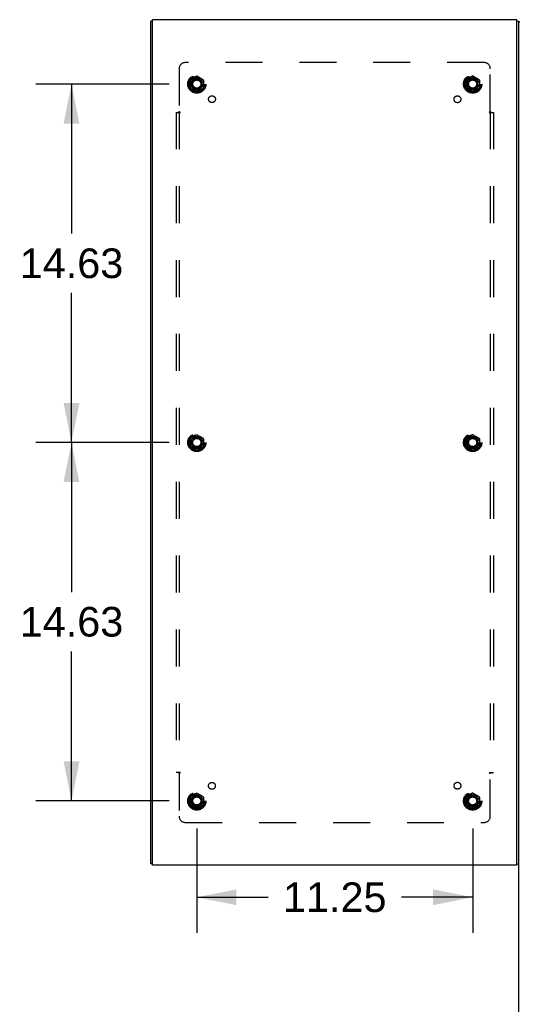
# Model space of a CAD drawing. Header units: inches. Extents: x 0 to 274, y 0 to 177.
# Tile 135 of 138: x 170 to 191, y 85 to 125. Entities that reach past the tile are written whole.
import ezdxf

# ---------------------------------------------------------------- set-up
doc = ezdxf.new("R2010")
doc.units = ezdxf.units.IN
doc.header["$LTSCALE"] = 15.069778
doc.header["$MEASUREMENT"] = 0
doc.linetypes.add('HIDDEN', pattern=[0.2, 0.1, -0.1])
doc.layers.get('0').update_dxf_attribs({"linetype": 'CONTINUOUS'})
for name, color, linetype in [('DEFAULT_2', 8, 'HIDDEN'), ('DIMENSIONS', 7, 'CONTINUOUS'), ('SUBPANEL', 7, 'CONTINUOUS')]:
    doc.layers.add(name, color=color, linetype=linetype)
doc.styles.get("Standard").update_dxf_attribs({"font": 'arial.ttf'})
doc.dimstyles.new('DIMSTYLE_1', dxfattribs={"dimtxt": 1.208806, "dimasz": 1.611741, "dimexe": 0.09, "dimexo": 0.07, "dimgap": 0.0375, "dimtad": 0, "dimtih": 1, "dimtoh": 1, "dimzin": 4, "dimdsep": 46, "dimtxsty": 'Standard', "dimblk": '_FILLED', "dimblk1": '_FILLED', "dimblk2": '_FILLED', "dimcen": 0.09, "dimadec": 3, "dimazin": 1, "dimtfac": 1, "dimtdec": 3, "dimtofl": 0, "dimtmove": 0, "dimatfit": 3, "dimldrblk": '_FILLED', "dimfxl": 0, "dimtolj": 1, "dimtzin": 4, "dimarcsym": 0})

# ---------------------------------------------------------------- blocks, each defined once
blk = doc.blocks.new('_FILLED')
at = {"color": 0, "linetype": 'ByBlock'}
blk.add_solid([(0, 0), (-1, 0.2), (-1, -0.2)], dxfattribs=at)
blk = doc.blocks.new('*D12')
at = {"layer": 'DIMENSIONS', "color": 2, "linetype": 'Continuous'}
for p, q in [((177.678, 92.193), (177.678, 87.943)), ((188.928, 92.193), (188.928, 87.943)), ((177.678, 89.393), (180.587, 89.393)), ((188.928, 89.393), (186.02, 89.393))]:
    blk.add_line(p, q, dxfattribs=at)
at = {"layer": 'DIMENSIONS', "color": 2, "linetype": 'Continuous', "xscale": 1.6117409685, "yscale": 1.6117409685, "zscale": 1.6117409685, "rotation": 180}
blk.add_blockref('_FILLED', (177.678, 89.393), dxfattribs=at)
at = {"layer": 'DIMENSIONS', "color": 2, "linetype": 'Continuous', "xscale": 1.6117409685, "yscale": 1.6117409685, "zscale": 1.6117409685}
blk.add_blockref('_FILLED', (188.928, 89.393), dxfattribs=at)
at = {"layer": 'DIMENSIONS', "color": 2, "linetype": 'Continuous', "insert": (183.303, 89.998), "char_height": 1.2088, "width": 4.22408, "attachment_point": 2, "line_spacing_factor": 0.9}
blk.add_mtext('11.25', dxfattribs=at)
blk = doc.blocks.new('*D13')
at = {"layer": 'DIMENSIONS', "color": 2, "linetype": 'Continuous'}
for p, q in [((176.55, 107.946), (171.117, 107.946)), ((172.568, 107.946), (172.568, 101.843)), ((172.568, 93.321), (172.568, 99.425)), ((176.55, 93.321), (171.117, 93.321))]:
    blk.add_line(p, q, dxfattribs=at)
at = {"layer": 'DIMENSIONS', "color": 2, "linetype": 'Continuous', "xscale": 1.6117409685, "yscale": 1.6117409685, "zscale": 1.6117409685}
for p, rotation in [((172.568, 107.946), 90), ((172.568, 93.321), 270)]:
    blk.add_blockref('_FILLED', p, dxfattribs=dict(at, rotation=rotation))
at = {"layer": 'DIMENSIONS', "color": 2, "linetype": 'Continuous', "insert": (172.568, 101.238), "char_height": 1.2088, "width": 4.22408, "attachment_point": 2, "line_spacing_factor": 0.9}
blk.add_mtext('14.63', dxfattribs=at)
blk = doc.blocks.new('*D14')
at = {"layer": 'DIMENSIONS', "color": 2, "linetype": 'Continuous'}
for p, q in [((176.55, 122.571), (171.117, 122.571)), ((172.568, 122.571), (172.568, 116.468)), ((172.568, 107.946), (172.568, 114.05)), ((176.55, 107.946), (171.117, 107.946))]:
    blk.add_line(p, q, dxfattribs=at)
at = {"layer": 'DIMENSIONS', "color": 2, "linetype": 'Continuous', "xscale": 1.6117409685, "yscale": 1.6117409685, "zscale": 1.6117409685}
for p, rotation in [((172.568, 122.571), 90), ((172.568, 107.946), 270)]:
    blk.add_blockref('_FILLED', p, dxfattribs=dict(at, rotation=rotation))
at = {"layer": 'DIMENSIONS', "color": 2, "linetype": 'Continuous', "insert": (172.568, 115.863), "char_height": 1.2088, "width": 4.22408, "attachment_point": 2, "line_spacing_factor": 0.9}
blk.add_mtext('14.63', dxfattribs=at)

msp = doc.modelspace()

# ---------------------------------------------------------------- linework, layer by layer
at = {"color": 3, "linetype": 'Continuous'}
for p, q in [((175.803, 90.759), (175.803, 125.133)), ((175.878, 90.696), (175.878, 125.196)), ((190.728, 125.196), (175.878, 125.196)), ((190.728, 90.696), (190.728, 125.196)), ((190.803, 125.133), (190.803, 90.759)), ((190.728, 90.696), (175.878, 90.696))]:
    msp.add_line(p, q, dxfattribs=at)
at = {"color": 7, "linetype": 'Continuous'}
for p, q in [((175.878, 125.133), (175.803, 125.133)), ((190.728, 125.133), (190.803, 125.133)), ((190.857, 125.092), (190.803, 125.092)), ((175.878, 90.759), (175.803, 90.759)), ((190.728, 90.759), (190.803, 90.759)), ((190.803, 90.759), (190.803, 53.3))]:
    msp.add_line(p, q, dxfattribs=at)
at = {"layer": 'DEFAULT_2', "color": 8, "linetype": 'HIDDEN'}
for p, q in [((177.401, 122.726), (177.401, 122.417)), ((177.673, 122.889), (177.406, 122.734)), ((177.951, 122.734), (177.683, 122.889)), ((177.956, 122.726), (177.956, 122.417)), ((188.651, 122.726), (188.651, 122.417)), ((188.923, 122.889), (188.656, 122.734)), ((189.201, 122.734), (188.933, 122.889)), ((189.206, 122.726), (189.206, 122.417)), ((177.406, 122.408), (177.673, 122.254)), ((177.683, 122.254), (177.951, 122.408)), ((188.656, 122.408), (188.923, 122.254)), ((188.933, 122.254), (189.201, 122.408)), ((177.401, 108.101), (177.401, 107.792)), ((177.673, 108.264), (177.406, 108.109)), ((177.951, 108.109), (177.683, 108.264)), ((177.956, 108.101), (177.956, 107.792)), ((188.651, 108.101), (188.651, 107.792)), ((188.923, 108.264), (188.656, 108.109)), ((189.201, 108.109), (188.933, 108.264)), ((189.206, 108.101), (189.206, 107.792)), ((177.406, 107.783), (177.673, 107.629)), ((177.683, 107.629), (177.951, 107.783)), ((188.656, 107.783), (188.923, 107.629)), ((188.933, 107.629), (189.201, 107.783)), ((177.673, 93.639), (177.406, 93.484)), ((177.951, 93.484), (177.683, 93.639)), ((188.923, 93.639), (188.656, 93.484)), ((189.201, 93.484), (188.933, 93.639)), ((177.401, 93.476), (177.401, 93.167)), ((177.956, 93.476), (177.956, 93.167)), ((188.651, 93.476), (188.651, 93.167)), ((189.206, 93.476), (189.206, 93.167)), ((177.406, 93.158), (177.673, 93.004)), ((177.683, 93.004), (177.951, 93.158)), ((188.656, 93.158), (188.923, 93.004)), ((188.933, 93.004), (189.201, 93.158))]:
    msp.add_line(p, q, dxfattribs=at)
for centre, radius in [((177.678, 122.571), 0.372), ((177.678, 122.571), 0.356), ((188.928, 122.571), 0.372), ((188.928, 122.571), 0.356), ((177.678, 122.571), 0.312), ((177.678, 122.571), 0.204), ((177.678, 122.571), 0.188), ((177.678, 122.571), 0.183), ((177.678, 122.571), 0.165), ((188.928, 122.571), 0.312), ((188.928, 122.571), 0.204), ((188.928, 122.571), 0.188), ((188.928, 122.571), 0.183), ((188.928, 122.571), 0.165), ((177.678, 107.946), 0.372), ((177.678, 107.946), 0.356), ((177.678, 107.946), 0.312), ((177.678, 107.946), 0.204), ((177.678, 107.946), 0.188), ((177.678, 107.946), 0.183), ((177.678, 107.946), 0.165), ((188.928, 107.946), 0.372), ((188.928, 107.946), 0.356), ((188.928, 107.946), 0.312), ((188.928, 107.946), 0.204), ((188.928, 107.946), 0.188), ((188.928, 107.946), 0.183), ((188.928, 107.946), 0.165), ((177.678, 93.321), 0.372), ((177.678, 93.321), 0.356), ((177.678, 93.321), 0.312), ((188.928, 93.321), 0.372), ((188.928, 93.321), 0.356), ((188.928, 93.321), 0.312), ((177.678, 93.321), 0.204), ((177.678, 93.321), 0.188), ((177.678, 93.321), 0.183), ((177.678, 93.321), 0.165), ((188.928, 93.321), 0.204), ((188.928, 93.321), 0.188), ((188.928, 93.321), 0.183), ((188.928, 93.321), 0.165)]:
    msp.add_circle(centre, radius, dxfattribs=at)
for centre, start, end in [((177.411, 122.726), 120.012, 179.9887), ((177.678, 122.88), 60.0127, 119.9883), ((177.946, 122.726), 0.0124, 59.9892), ((188.661, 122.726), 120.012, 179.9887), ((188.928, 122.88), 60.0127, 119.9883), ((189.196, 122.726), 0.0124, 59.9892), ((177.411, 122.417), 180.0124, 239.9892), ((177.678, 122.262), 240.0127, 299.9883), ((177.946, 122.417), 300.012, 359.9887), ((188.661, 122.417), 180.0124, 239.9892), ((188.928, 122.262), 240.0127, 299.9883), ((189.196, 122.417), 300.012, 359.9887), ((177.411, 108.101), 120.012, 179.9887), ((177.678, 108.255), 60.0127, 119.9883), ((177.946, 108.101), 0.0124, 59.9892), ((188.661, 108.101), 120.012, 179.9887), ((188.928, 108.255), 60.0127, 119.9883), ((189.196, 108.101), 0.0124, 59.9892), ((177.411, 107.792), 180.0124, 239.9892), ((177.946, 107.792), 300.012, 359.9887), ((188.661, 107.792), 180.0124, 239.9892), ((189.196, 107.792), 300.012, 359.9887), ((177.678, 107.637), 240.0127, 299.9883), ((188.928, 107.637), 240.0127, 299.9883), ((177.678, 93.63), 60.0127, 119.9883), ((188.928, 93.63), 60.0127, 119.9883), ((177.411, 93.476), 120.012, 179.9887), ((177.946, 93.476), 0.0124, 59.9892), ((188.661, 93.476), 120.012, 179.9887), ((189.196, 93.476), 0.0124, 59.9892), ((177.411, 93.167), 180.0124, 239.9892), ((177.678, 93.012), 240.0127, 299.9883), ((177.946, 93.167), 300.012, 359.9887), ((188.661, 93.167), 180.0124, 239.9892), ((188.928, 93.012), 240.0127, 299.9883), ((189.196, 93.167), 300.012, 359.9887)]:
    msp.add_arc(centre, 0.01, start, end, dxfattribs=at)
at = {"layer": 'SUBPANEL', "color": 8, "linetype": 'HIDDEN'}
for p, q in [((189.397, 123.446), (177.209, 123.446)), ((176.959, 123.196), (176.959, 121.45)), ((189.647, 121.45), (189.647, 123.196)), ((176.835, 121.415), (176.835, 94.477)), ((176.835, 121.415), (177, 121.415)), ((176.96, 121.415), (176.96, 94.477)), ((189.607, 121.415), (189.772, 121.415)), ((189.647, 121.415), (189.647, 94.477)), ((189.772, 121.415), (189.772, 94.477)), ((177, 94.477), (176.835, 94.477)), ((176.959, 94.442), (176.959, 92.696)), ((189.607, 94.477), (189.772, 94.477)), ((189.647, 92.696), (189.647, 94.442)), ((177.209, 92.446), (189.397, 92.446))]:
    msp.add_line(p, q, dxfattribs=at)
for points in [[(176.921, 121.415), (176.926, 121.419), (176.93, 121.423), (176.934, 121.426), (176.937, 121.429), (176.94, 121.432), (176.947, 121.438)], [(176.947, 121.438), (176.951, 121.442), (176.955, 121.446), (176.959, 121.45)], [(177, 121.415), (176.998, 121.42), (176.995, 121.424), (176.992, 121.428), (176.988, 121.431), (176.984, 121.434), (176.979, 121.437), (176.974, 121.44), (176.969, 121.443), (176.964, 121.446), (176.959, 121.45)], [(189.607, 121.415), (189.609, 121.42), (189.612, 121.424), (189.615, 121.428), (189.619, 121.431), (189.623, 121.434), (189.628, 121.437), (189.632, 121.44), (189.637, 121.443), (189.643, 121.446), (189.647, 121.45)], [(189.667, 121.432), (189.66, 121.438), (189.656, 121.442), (189.652, 121.446), (189.647, 121.45)], [(189.686, 121.415), (189.681, 121.419), (189.677, 121.423), (189.673, 121.426), (189.67, 121.429), (189.667, 121.432)], [(176.921, 94.477), (176.926, 94.473), (176.93, 94.47), (176.934, 94.467), (176.937, 94.464), (176.94, 94.461)], [(176.94, 94.461), (176.947, 94.454), (176.951, 94.45), (176.955, 94.446), (176.959, 94.442)], [(177, 94.477), (176.998, 94.473), (176.995, 94.468), (176.992, 94.465), (176.988, 94.461), (176.984, 94.458), (176.979, 94.456), (176.974, 94.453), (176.969, 94.449), (176.964, 94.446), (176.959, 94.442)], [(189.607, 94.477), (189.609, 94.473), (189.612, 94.468), (189.615, 94.465), (189.619, 94.461), (189.623, 94.458), (189.628, 94.456), (189.632, 94.453), (189.637, 94.449), (189.643, 94.446), (189.647, 94.442)], [(189.66, 94.454), (189.656, 94.45), (189.652, 94.446), (189.647, 94.442)], [(189.686, 94.477), (189.681, 94.473), (189.677, 94.47), (189.673, 94.467), (189.67, 94.464), (189.667, 94.461), (189.66, 94.454)]]:
    msp.add_lwpolyline(points, dxfattribs=at)
for centre, radius in [((177.678, 122.571), 0.25), ((188.928, 122.571), 0.25), ((178.297, 121.953), 0.14), ((188.306, 121.949), 0.14), ((177.678, 107.946), 0.25), ((188.928, 107.946), 0.25), ((178.294, 93.936), 0.14), ((188.306, 93.944), 0.14), ((177.678, 93.321), 0.25), ((188.928, 93.321), 0.25)]:
    msp.add_circle(centre, radius, dxfattribs=at)
for centre, start, end in [((177.209, 123.196), 90, 180), ((189.397, 123.196), 0, 90), ((177.209, 92.696), 180, 270), ((189.397, 92.696), 270, 360)]:
    msp.add_arc(centre, 0.25, start, end, dxfattribs=at)

# ---------------------------------------------------------------- dimensions: what is measured, and where the dimension line sits
at = {"layer": 'DIMENSIONS', "color": 2, "linetype": 'Continuous'}
for base, p1, p2, angle, picture, middle in [((172.567803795, 122.571256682), (176.620231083, 107.946256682), (176.620231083, 122.571256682), 90, '*D14', (172.61916351, 115.252008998)), ((172.567803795, 107.946256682), (176.620231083, 93.321256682), (176.620231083, 107.946256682), 90, '*D13', (172.61916351, 100.627014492)), ((177.678, 89.393), (188.928, 92.263), (177.678, 92.263), 180, '*D12', (183.359, 89.387))]:
    dim = msp.add_linear_dim(base=base, p1=p1, p2=p2, angle=angle, dimstyle='DIMSTYLE_1', dxfattribs=at)
    dim.commit()
    dim.dimension.update_dxf_attribs({"geometry": picture, "text_midpoint": middle, "dimtype": 160})

doc.saveas('drawing.dxf')
